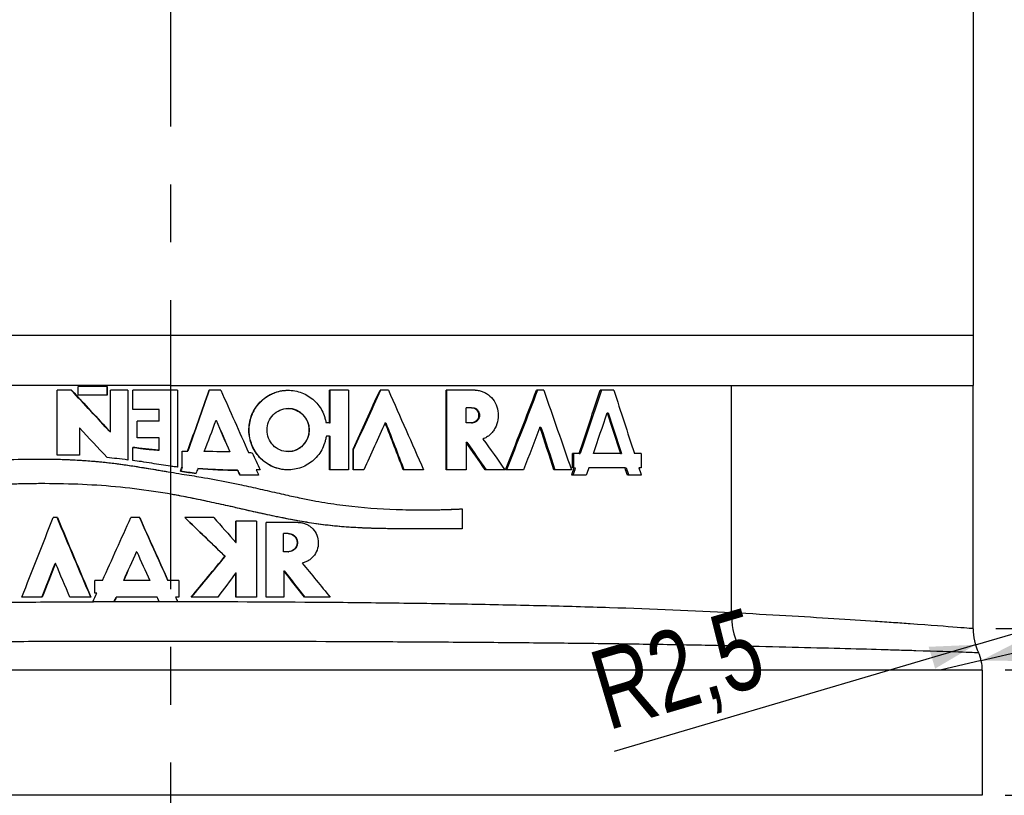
# Model space of a CAD drawing. Header units: millimetres. Extents: x 8 to 586, y 8 to 412.
# Tile 45 of 58: x 336 to 380, y 176 to 210. Entities that reach past the tile are written whole.
import ezdxf

# ---------------------------------------------------------------- set-up
doc = ezdxf.new("R2010")
doc.units = ezdxf.units.MM
doc.linetypes.add('CENTERX2', pattern=[20.32, 12.7, -2.54, 2.54, -2.54])
for name, color, linetype in [('CENTERLINE', 4, 'CENTERX2'), ('DETAIL', 3, 'Continuous'), ('DIMENSIONS', 2, 'Continuous')]:
    doc.layers.add(name, color=color, linetype=linetype)
doc.layers.add('OUTLINE', color=7, linetype='Continuous', lineweight=25)
doc.styles.add('SLDTEXTSTYLE0', font='TXT', dxfattribs={"width": 0.75})
doc.dimstyles.new('SLDDIMSTYLE1', dxfattribs={"dimtxt": 3.5, "dimasz": 2, "dimexe": 0, "dimexo": 0.0625, "dimgap": 0.875, "dimtad": 0, "dimtih": 1, "dimtoh": 1, "dimrnd": 1e-09, "dimzin": 12, "dimdsep": 46, "dimtxsty": 'SLDTEXTSTYLE0', "dimsah": 1, "dimcen": 0.09, "dimadec": 0, "dimazin": 3, "dimtfac": 1, "dimtofl": 0, "dimtmove": 0, "dimatfit": 3, "dimfxl": 0, "dimfrac": 2, "dimtolj": 1, "dimtzin": 12, "dimarcsym": 0})
doc.dimstyles.new('SLDDIMSTYLE2', dxfattribs={"dimtxt": 3.5, "dimasz": 2, "dimexe": 0, "dimexo": 0.0625, "dimgap": 0.875, "dimtad": 0, "dimtih": 1, "dimtoh": 1, "dimrnd": 1e-09, "dimzin": 12, "dimdsep": 46, "dimtxsty": 'SLDTEXTSTYLE0', "dimsah": 1, "dimcen": 0.09, "dimadec": 0, "dimazin": 3, "dimtol": 1, "dimtp": 0.05, "dimtm": 0.05, "dimtfac": 1, "dimtofl": 0, "dimtmove": 0, "dimatfit": 3, "dimfxl": 0, "dimfrac": 2, "dimtolj": 1, "dimarcsym": 0})
doc.dimstyles.new('SLDDIMSTYLE6', dxfattribs={"dimtxt": 3.5, "dimasz": 2, "dimexe": 0, "dimexo": 0.0625, "dimgap": 0.875, "dimtad": 1, "dimrnd": 1e-09, "dimzin": 12, "dimdsep": 46, "dimtxsty": 'SLDTEXTSTYLE0', "dimsah": 1, "dimcen": 0.09, "dimadec": 0, "dimazin": 3, "dimtfac": 1, "dimtofl": 0, "dimtmove": 0, "dimatfit": 3, "dimfxl": 0, "dimfrac": 2, "dimtolj": 1, "dimtzin": 12, "dimarcsym": 0})
doc.dimstyles.new('SLDDIMSTYLE7', dxfattribs={"dimtxt": 3.5, "dimasz": 2, "dimexe": 0, "dimexo": 0.0625, "dimgap": 0.875, "dimtad": 1, "dimrnd": 1e-09, "dimzin": 12, "dimdsep": 46, "dimtxsty": 'SLDTEXTSTYLE0', "dimsah": 1, "dimcen": 0, "dimadec": 0, "dimazin": 3, "dimtfac": 1, "dimtofl": 0, "dimtmove": 0, "dimatfit": 3, "dimfxl": 0, "dimfrac": 2, "dimtolj": 1, "dimtzin": 12, "dimarcsym": 0})

# ---------------------------------------------------------------- blocks, each defined once
blk = doc.blocks.new('_D_9')
at = {"layer": 'DIMENSIONS'}
for p, q in [((408.932, 289.39), (408.932, 187.296)), ((404.932, 187.296), (399.932, 183.394)), ((404.932, 187.296), (409.932, 187.296)), ((399.932, 183.394), (379.301, 183.394))]:
    blk.add_line(p, q, dxfattribs=at)
blk.add_solid([(408.932, 187.296), (409.432, 189.296), (408.432, 189.296)], dxfattribs=at)
at = {"layer": 'DIMENSIONS', "insert": (409.932, 189.03), "char_height": 3.5, "attachment_point": 1, "style": 'SLDTEXTSTYLE0'}
blk.add_mtext('206,58', dxfattribs=at)
blk = doc.blocks.new('_D_10')
at = {"layer": 'DIMENSIONS'}
for p, q in [((408.932, 187.296), (408.932, 181.684)), ((399.932, 181.572), (379.701, 181.572)), ((404.932, 181.684), (399.932, 181.572)), ((404.932, 181.684), (409.932, 181.684))]:
    blk.add_line(p, q, dxfattribs=at)
blk.add_solid([(408.932, 181.684), (409.432, 183.684), (408.432, 183.684)], dxfattribs=at)
at = {"layer": 'DIMENSIONS', "insert": (409.932, 183.418), "char_height": 3.5, "attachment_point": 1, "style": 'SLDTEXTSTYLE0'}
blk.add_mtext('208,41', dxfattribs=at)
blk = doc.blocks.new('_D_11')
at = {"layer": 'DIMENSIONS'}
for p, q in [((408.932, 181.684), (408.932, 176.072)), ((379.701, 176.072), (409.932, 176.072))]:
    blk.add_line(p, q, dxfattribs=at)
blk.add_solid([(408.932, 176.072), (409.432, 178.072), (408.432, 178.072)], dxfattribs=at)
at = {"layer": 'DIMENSIONS', "insert": (409.932, 177.806), "char_height": 3.5, "attachment_point": 1, "style": 'SLDTEXTSTYLE0'}
blk.add_mtext('213,91', dxfattribs=at)
blk = doc.blocks.new('_D_12')
at = {"layer": 'DIMENSIONS'}
for p, q in [((408.932, 176.072), (408.932, 163.572)), ((378.044, 163.572), (409.932, 163.572))]:
    blk.add_line(p, q, dxfattribs=at)
blk.add_solid([(408.932, 163.572), (409.432, 165.572), (408.432, 165.572)], dxfattribs=at)
at = {"layer": 'DIMENSIONS', "attachment_point": 1, "style": 'SLDTEXTSTYLE0'}
for s, insert, char_height in [('226,41', (409.932, 165.306), 3.5), ('±0,05', (425.449, 164.295), 2.5)]:
    blk.add_mtext(s, dxfattribs=dict(at, insert=insert, char_height=char_height))
blk = doc.blocks.new('_D_24')
at = {"layer": 'DIMENSIONS'}
for p, q in [((307.751, 230.712), (378.301, 230.712)), ((378.301, 230.712), (401.037, 230.712))]:
    blk.add_line(p, q, dxfattribs=at)
for points in [[(307.751, 230.712), (309.751, 230.212), (309.751, 231.212)], [(378.301, 230.712), (376.301, 231.212), (376.301, 230.212)]]:
    blk.add_solid(points, dxfattribs=at)
at = {"layer": 'DIMENSIONS', "char_height": 3.5, "attachment_point": 1, "style": 'SLDTEXTSTYLE0'}
for s, insert in [('%%c', (384.121, 235.223)), ('70,55', (389.4, 235.277))]:
    blk.add_mtext(s, dxfattribs=dict(at, insert=insert))
blk = doc.blocks.new('_D_29')
at = {"layer": 'DIMENSIONS'}
for q in [(380.801, 183.394), (362.519, 177.99)]:
    blk.add_line((378.403, 182.686), q, dxfattribs=at)
blk.add_solid([(378.403, 182.686), (376.343, 182.598), (376.627, 181.639)], dxfattribs=at)
at = {"layer": 'DIMENSIONS', "insert": (361.254, 182.271), "char_height": 3.5, "attachment_point": 1, "rotation": 16.4681, "style": 'SLDTEXTSTYLE0'}
blk.add_mtext('R2,5', dxfattribs=at)
blk = doc.blocks.new('_D_30')
at = {"layer": 'DIMENSIONS'}
for q in [(397.026, 186.329), (376.851, 181.572)]:
    blk.add_line((378.651, 181.997), q, dxfattribs=at)
blk.add_solid([(378.651, 181.997), (380.713, 181.969), (380.483, 182.942)], dxfattribs=at)
at = {"layer": 'DIMENSIONS', "insert": (384.433, 187.948), "char_height": 3.5, "attachment_point": 1, "rotation": 13.2655, "style": 'SLDTEXTSTYLE0'}
blk.add_mtext('R1,85', dxfattribs=at)

msp = doc.modelspace()

# ---------------------------------------------------------------- linework, layer by layer
at = {"layer": 'CENTERLINE'}
msp.add_line((343.02557, 401.03352), (343.02557, 148.79667), dxfattribs=at)
at = {"layer": 'DETAIL'}
for p, q in [((343.02557, 196.27238), (343.02557, 195.17238)), ((343.02557, 195.17238), (343.02557, 194.07237)), ((343.02557, 194.07237), (318.36684, 194.07237)), ((343.02557, 194.07237), (367.6843, 194.07237)), ((367.6843, 184.09083), (367.6843, 194.07237)), ((367.6843, 194.07237), (378.30057, 194.07237)), ((378.70057, 181.57238), (307.35057, 181.57238)), ((378.70057, 176.07238), (307.35057, 176.07238))]:
    msp.add_line(p, q, dxfattribs=at)
msp.add_arc((370.95559, 183.97177), 3.27346, 177.91564, 203.940323, dxfattribs=at)
for points, knots in [([(343.02557, 196.27238), (340.71683, 196.27238), (338.40814, 196.27238), (333.87938, 196.27238), (331.65941, 196.27238), (327.39341, 196.27238), (325.34748, 196.27238), (321.50818, 196.27238), (319.71491, 196.27238), (316.44985, 196.27238), (314.97815, 196.27238), (312.41281, 196.27238), (311.31924, 196.27238), (309.5522, 196.27238), (308.87878, 196.27238), (307.97796, 196.27238), (307.75057, 196.27238), (307.75057, 196.27238)], [0, 0, 0, 0, 0.125, 0.125, 0.25, 0.25, 0.375, 0.375, 0.5, 0.5, 0.625, 0.625, 0.75, 0.75, 0.875, 0.875, 1, 1, 1, 1]), ([(378.30057, 196.27238), (378.30057, 196.27238), (378.07318, 196.27238), (377.17236, 196.27238), (376.49894, 196.27238), (374.7319, 196.27238), (373.63833, 196.27238), (371.07299, 196.27238), (369.60129, 196.27238), (366.33623, 196.27238), (364.54296, 196.27238), (360.70366, 196.27238), (358.65773, 196.27238), (354.39173, 196.27238), (352.17176, 196.27238), (347.643, 196.27238), (345.33431, 196.27238), (343.02557, 196.27238)], [0, 0, 0, 0, 0.125, 0.125, 0.25, 0.25, 0.375, 0.375, 0.5, 0.5, 0.625, 0.625, 0.75, 0.75, 0.875, 0.875, 1, 1, 1, 1]), ([(367.6843, 184.09084), (366.02593, 184.17968), (364.2368, 184.25215), (361.35903, 184.34352), (360.36519, 184.37104), (358.34758, 184.41996), (357.31972, 184.44152), (355.22659, 184.47947), (354.16132, 184.49588), (351.99305, 184.52392), (350.88895, 184.53557), (347.52482, 184.5635), (345.27691, 184.57238), (341.8976, 184.57238), (340.76992, 184.57012), (338.51202, 184.56095), (337.37674, 184.55398), (334.03336, 184.52613), (331.8709, 184.49847), (328.72525, 184.4414), (327.69315, 184.41975), (326.17047, 184.38277), (325.6685, 184.36972), (324.68241, 184.34226), (324.19726, 184.32783), (321.81058, 184.25196), (320.02521, 184.17968), (318.36684, 184.09084)], [0, 0, 0, 0, 0.125, 0.125, 0.1875, 0.1875, 0.25, 0.25, 0.3125, 0.3125, 0.375, 0.375, 0.5, 0.5, 0.5625, 0.5625, 0.625, 0.625, 0.75, 0.75, 0.8125, 0.8125, 0.84375, 0.84375, 0.875, 0.875, 1, 1, 1, 1]), ([(378.30057, 183.39447), (378.30057, 183.39447), (378.24167, 183.39931), (378.00431, 183.41857), (377.82751, 183.43284), (377.12897, 183.48798), (376.44081, 183.54112), (375.29666, 183.62304), (375.05269, 183.64026), (374.54067, 183.67579), (374.27252, 183.69411), (373.43244, 183.75049), (372.82496, 183.78999), (370.86314, 183.91273), (369.37087, 184.00014), (367.6843, 184.09084)], [0, 0, 0, 0, 0.125, 0.125, 0.25, 0.25, 0.5, 0.5, 0.5625, 0.5625, 0.625, 0.625, 0.75, 0.75, 1, 1, 1, 1]), ([(318.08739, 182.64345), (319.74849, 182.6814), (321.54286, 182.71217), (323.94826, 182.74444), (324.43753, 182.75057), (325.43265, 182.76224), (325.9396, 182.76779), (327.47772, 182.7835), (328.52099, 182.79268), (331.70268, 182.81689), (333.89248, 182.82861), (337.28204, 182.84042), (338.43378, 182.84338), (340.72397, 182.84727), (341.86772, 182.84823), (345.29503, 182.84826), (347.5747, 182.84452), (350.98606, 182.83273), (352.10569, 182.82781), (354.30231, 182.81595), (355.38079, 182.80901), (357.49845, 182.79295), (358.53763, 182.78382), (360.57594, 182.76309), (361.57857, 182.75143), (363.51778, 182.7255), (364.45713, 182.7112), (366.26573, 182.67965), (367.1332, 182.66242), (367.96375, 182.64345)], [0, 0, 0, 0, 0.125, 0.125, 0.15625, 0.15625, 0.1875, 0.1875, 0.25, 0.25, 0.375, 0.375, 0.4375, 0.4375, 0.5, 0.5, 0.625, 0.625, 0.6875, 0.6875, 0.75, 0.75, 0.8125, 0.8125, 0.875, 0.875, 0.9375, 0.9375, 1, 1, 1, 1]), ([(367.96375, 182.64345), (369.64655, 182.605), (371.13461, 182.56787), (373.08904, 182.51568), (373.69388, 182.49888), (374.52981, 182.47489), (374.79654, 182.46709), (375.30568, 182.45197), (375.54821, 182.44464), (376.68564, 182.40975), (377.36936, 182.38709), (378.06255, 182.3636), (378.23781, 182.35752), (378.47274, 182.34933), (378.53045, 182.34729), (378.53045, 182.34729)], [0, 0, 0, 0, 0.25, 0.25, 0.375, 0.375, 0.4375, 0.4375, 0.5, 0.5, 0.75, 0.75, 0.875, 0.875, 1, 1, 1, 1])]:
    msp.add_open_spline(points, degree=3, knots=knots, dxfattribs=at)
at = {"layer": 'OUTLINE'}
for p, q in [((378.30057, 289.38953), (378.30057, 196.27238)), ((378.30057, 196.27238), (378.30057, 194.07237)), ((338.67755, 193.87238), (338.03917, 193.87238)), ((338.03917, 191.0138), (338.03917, 193.87238)), ((340.23967, 194.03685), (338.9654, 194.03685)), ((338.9654, 193.65936), (338.9654, 194.03685)), ((340.23191, 194.03685), (340.23191, 193.65936)), ((340.23967, 194.03685), (340.23967, 193.65936)), ((341.15027, 193.87238), (340.38114, 193.87238)), ((340.38114, 192.0375), (340.38114, 193.87238)), ((341.14505, 193.87238), (341.14505, 190.80429)), ((341.15027, 193.87238), (341.15027, 190.80429)), ((343.33773, 193.87238), (341.37073, 193.87238)), ((341.37073, 193.02276), (341.37073, 193.87238)), ((343.33773, 193.87238), (343.33773, 190.4948)), ((345.23762, 193.87238), (344.71937, 193.87238)), ((350.8478, 193.87238), (350.01514, 193.87238)), ((350.01514, 192.44335), (350.01514, 193.87238)), ((350.03463, 192.44335), (350.03463, 193.87238)), ((350.8478, 193.87238), (350.8478, 190.37238)), ((352.59933, 193.87238), (352.23207, 193.87238)), ((356.40629, 193.87238), (355.13988, 193.87238)), ((355.13988, 190.37238), (355.13988, 193.87238)), ((355.17364, 190.37238), (355.17364, 193.87238)), ((359.4267, 193.87238), (359.11037, 193.87238)), ((362.50673, 193.87238), (361.90984, 193.87238)), ((378.30057, 183.39447), (378.30057, 194.07237)), ((340.23967, 193.65936), (338.9654, 193.65936)), ((342.52658, 193.02276), (341.37073, 193.02276)), ((342.52658, 192.51714), (342.52658, 193.02276)), ((348.20249, 193.07239), (348.1881, 193.07239)), ((356.01784, 192.44083), (356.01784, 193.10351)), ((356.25923, 193.10351), (356.01784, 193.10351)), ((356.25923, 193.10351), (356.29612, 193.10351)), ((362.20922, 192.87721), (362.26268, 192.87721)), ((339.02099, 192.2122), (339.02099, 191.0138)), ((339.03212, 192.2122), (339.02099, 192.2122)), ((339.03212, 192.2122), (339.03212, 191.0138)), ((342.52658, 192.51714), (341.5546, 192.51714)), ((341.5546, 191.78624), (341.5546, 192.51714)), ((345.02924, 192.55095), (345.03482, 192.55095)), ((350.01514, 192.44335), (349.86544, 192.44335)), ((350.01514, 192.44335), (350.03463, 192.44335)), ((352.45934, 192.44335), (352.48563, 192.44335)), ((356.25923, 192.44083), (356.01784, 192.44083)), ((356.25923, 192.44083), (356.29612, 192.44083)), ((359.25985, 192.24483), (359.3051, 192.24483)), ((340.38114, 192.0375), (340.37377, 192.0375)), ((342.52641, 191.78624), (341.5546, 191.78624)), ((342.52641, 191.23974), (342.52641, 191.78624)), ((350.01514, 191.85699), (349.87461, 191.85699)), ((350.01514, 190.37238), (350.01514, 191.85699)), ((350.01514, 191.85699), (350.03463, 191.85699)), ((350.03463, 190.37238), (350.03463, 191.85699)), ((341.37073, 190.78828), (341.37073, 191.36248)), ((351.04467, 190.37238), (351.04467, 191.27484)), ((351.04467, 191.27484), (351.06702, 191.27484)), ((351.06702, 190.37238), (351.06702, 191.27484)), ((356.01784, 191.58249), (356.01784, 190.37238)), ((356.01784, 191.58249), (356.05405, 191.58249)), ((339.03212, 191.0138), (338.03917, 191.0138)), ((342.52641, 191.23974), (342.52502, 191.23974)), ((343.53062, 190.48845), (343.53062, 191.19643)), ((343.53203, 190.48845), (343.53203, 191.19643)), ((343.77729, 191.19038), (343.77939, 191.19038)), ((345.62776, 191.16021), (345.63502, 191.16021)), ((348.18805, 191.17238), (348.20244, 191.17238)), ((360.97769, 191.0871), (360.69622, 191.0871)), ((360.69622, 190.45595), (360.69622, 191.0871)), ((360.74547, 190.45595), (360.74547, 191.0871)), ((360.97769, 191.0871), (361.02773, 191.0871)), ((362.79553, 191.0871), (361.61564, 191.0871)), ((362.79553, 191.0871), (362.85063, 191.0871)), ((363.71359, 191.0871), (363.40987, 191.0871)), ((363.71359, 191.0871), (363.71359, 190.45595)), ((343.53062, 190.48845), (343.53203, 190.48845)), ((344.22386, 190.42814), (344.2272, 190.42814)), ((360.76414, 190.45595), (360.69622, 190.45595)), ((360.76414, 190.45595), (360.81358, 190.45595)), ((363.00048, 190.45595), (361.40467, 190.45595)), ((363.00048, 190.45595), (363.05615, 190.45595)), ((363.71359, 190.45595), (363.61196, 190.45595)), ((343.46756, 190.30901), (343.46879, 190.30901)), ((345.97304, 190.35716), (345.98126, 190.35716)), ((346.89573, 190.13739), (346.06749, 190.13739)), ((350.8478, 190.37238), (350.01514, 190.37238)), ((351.51503, 190.37238), (351.04467, 190.37238)), ((354.14431, 190.37238), (353.2563, 190.37238)), ((356.01784, 190.37238), (355.13988, 190.37238)), ((357.72373, 190.37238), (356.85405, 190.37238)), ((358.53824, 190.37238), (357.75216, 190.37238)), ((360.6436, 190.37238), (359.8736, 190.37238)), ((361.29786, 190.13739), (360.65604, 190.13739)), ((363.71359, 190.13739), (363.10357, 190.13739)), ((338.05529, 188.27238), (337.87121, 188.27238)), ((341.66957, 188.27238), (341.27939, 188.27238)), ((344.93194, 188.27238), (343.65695, 188.27238)), ((354.0494, 188.61403), (354.08013, 188.61403)), ((355.84648, 188.65856), (355.84648, 187.77487)), ((346.79953, 188.11422), (345.89941, 188.11422)), ((345.89941, 187.17413), (345.89941, 188.11422)), ((345.90742, 187.17413), (345.90742, 188.11422)), ((346.79953, 188.11422), (346.79953, 184.77238)), ((348.62831, 188.06656), (347.22292, 188.06656)), ((347.22292, 184.77238), (347.22292, 188.06656)), ((347.23462, 184.77238), (347.23462, 188.06656)), ((347.98681, 186.77605), (347.98681, 187.57222)), ((348.19383, 187.57222), (347.98681, 187.57222)), ((348.19383, 187.57222), (348.20823, 187.57222)), ((354.74033, 187.78629), (354.70777, 187.78629)), ((345.89941, 187.17413), (345.90742, 187.17413)), ((341.54143, 186.77605), (341.53729, 186.77605)), ((345.41589, 186.57591), (345.42255, 186.57591)), ((348.19383, 186.77605), (347.98681, 186.77605)), ((348.19383, 186.77605), (348.20823, 186.77605)), ((337.97694, 186.26348), (337.96286, 186.26348)), ((345.89941, 184.77238), (345.89941, 185.85414)), ((345.89941, 185.85414), (345.90742, 185.85414)), ((345.90742, 184.77238), (345.90742, 185.85414)), ((348.01138, 185.93774), (348.01138, 184.77238)), ((348.01138, 185.93774), (348.02528, 185.93774)), ((340.0359, 185.51505), (339.70004, 185.51505)), ((339.70004, 184.95693), (339.70004, 185.51505)), ((340.97218, 185.51505), (340.96646, 185.51505)), ((342.10994, 185.51505), (340.97218, 185.51505)), ((343.39132, 185.51505), (342.9131, 185.51505)), ((343.39132, 185.51505), (343.39132, 184.77238)), ((337.38291, 184.77238), (336.48772, 184.77238)), ((339.53038, 184.77238), (338.60429, 184.77238)), ((339.78458, 184.95693), (339.70004, 184.95693)), ((340.63714, 184.77238), (340.63049, 184.77238)), ((342.4449, 184.77238), (340.63714, 184.77238)), ((343.39132, 184.77238), (343.24812, 184.77238)), ((345.09937, 184.77238), (343.92664, 184.77238)), ((346.79953, 184.77238), (345.89941, 184.77238)), ((348.01138, 184.77238), (347.22292, 184.77238)), ((350.04458, 184.77238), (348.911, 184.77238)), ((340.54971, 184.5785), (339.61427, 184.5785)), ((343.33559, 184.5785), (342.53235, 184.5785)), ((378.70057, 181.57238), (378.70057, 176.07238))]:
    msp.add_line(p, q, dxfattribs=at)
for centre, radius, start, end in [((348.1797, 192.12238), 0.95027, 271.371152, 88.625983), ((380.80057, 183.39447), 2.5, 180, 204.763299), ((376.85057, 181.57238), 1.85, 0, 24.763299)]:
    msp.add_arc(centre, radius, start, end, dxfattribs=at)
for points in [[(340.37377, 192.0375), (339.8031, 192.64913), (339.23344, 193.26075), (338.66543, 193.87238)], [(338.67755, 193.87238), (339.24398, 193.26075), (339.81206, 192.64913), (340.38114, 192.0375)], [(343.77729, 191.19038), (344.09144, 192.08438), (344.4055, 192.97838), (344.71937, 193.87238)], [(344.72409, 193.87238), (344.40935, 192.97838), (344.09441, 192.08438), (343.77939, 191.19038)], [(345.23762, 193.87238), (345.64377, 192.95913), (346.0495, 192.04589), (346.45456, 191.13264)], [(351.04467, 191.27484), (351.4421, 192.14069), (351.83798, 193.00653), (352.23207, 193.87238)], [(352.25773, 193.87238), (351.86254, 193.00653), (351.46556, 192.14069), (351.06702, 191.27484)], [(352.59933, 193.87238), (353.11772, 192.70571), (353.63289, 191.53905), (354.14431, 190.37238)], [(357.75216, 190.37238), (358.20934, 191.53905), (358.66221, 192.70571), (359.11037, 193.87238)], [(359.1552, 193.87238), (358.7058, 192.70571), (358.25166, 191.53905), (357.7932, 190.37238)], [(359.4267, 193.87238), (359.83649, 192.70571), (360.24222, 191.53905), (360.6436, 190.37238)], [(360.97769, 191.08711), (361.2912, 192.01553), (361.60196, 192.94396), (361.90984, 193.87238)], [(361.96248, 193.87238), (361.65374, 192.94396), (361.34211, 192.01553), (361.02773, 191.08711)], [(362.50673, 193.87238), (362.8108, 192.94396), (363.11189, 192.01553), (363.40987, 191.08711)], [(361.61564, 191.08711), (361.81469, 191.68381), (362.01256, 192.28051), (362.20922, 192.87721)], [(362.20922, 192.87721), (362.40588, 192.28051), (362.60133, 191.68381), (362.79553, 191.08711)], [(362.26268, 192.87721), (362.45989, 192.28051), (362.65589, 191.68381), (362.85063, 191.08711)], [(340.23967, 190.91223), (339.83655, 191.34555), (339.43395, 191.77887), (339.03212, 192.21219)], [(344.50846, 191.17805), (344.68211, 191.63568), (344.85571, 192.09332), (345.02924, 192.55095)], [(345.02924, 192.55095), (345.22885, 192.08737), (345.42837, 191.62379), (345.62776, 191.16021)], [(345.03482, 192.55095), (345.23499, 192.08737), (345.43506, 191.62379), (345.63502, 191.16021)], [(352.45934, 192.44334), (352.14569, 191.75302), (351.83088, 191.0627), (351.51503, 190.37238)], [(353.2563, 190.37238), (352.99153, 191.0627), (352.72585, 191.75302), (352.45934, 192.44334)], [(352.48563, 192.44334), (352.75289, 191.75302), (353.01931, 191.0627), (353.28481, 190.37238)], [(359.25985, 192.24484), (359.02065, 191.62069), (358.7801, 190.99653), (358.53824, 190.37238)], [(359.8736, 190.37238), (359.67005, 190.99653), (359.46545, 191.62069), (359.25985, 192.24484)], [(359.3051, 192.24484), (359.51127, 191.62069), (359.71644, 190.99653), (359.92056, 190.37238)], [(356.75635, 191.72703), (357.08083, 191.27548), (357.40333, 190.82393), (357.72373, 190.37238)], [(356.85405, 190.37238), (356.57674, 190.77575), (356.29797, 191.17912), (356.01784, 191.5825)], [(356.05405, 191.5825), (356.33497, 191.17912), (356.61451, 190.77575), (356.89259, 190.37238)], [(343.53062, 191.19644), (343.61285, 191.19442), (343.69508, 191.1924), (343.77729, 191.19038)], [(345.62776, 191.16021), (345.43632, 191.16453), (345.06342, 191.17048), (344.50846, 191.17805)], [(346.45456, 191.13264), (346.50919, 191.12993), (346.56381, 191.12721), (346.61841, 191.1245)], [(346.61841, 191.1245), (346.73595, 190.87379), (346.85343, 190.62309), (346.97085, 190.37238)], [(343.46756, 190.30901), (343.48858, 190.36883), (343.5096, 190.42864), (343.53062, 190.48845)], [(343.53203, 190.48845), (343.51095, 190.42864), (343.48987, 190.36883), (343.46879, 190.30901)], [(344.22386, 190.42814), (344.19737, 190.35834), (344.17087, 190.28855), (344.14438, 190.21875)], [(344.2272, 190.42814), (344.82169, 190.38418), (345.40658, 190.36052), (345.98126, 190.35716)], [(360.65604, 190.13739), (360.69211, 190.24357), (360.72815, 190.34976), (360.76414, 190.45595)], [(360.81358, 190.45595), (360.77748, 190.34976), (360.74135, 190.24357), (360.70518, 190.13739)], [(361.40467, 190.45595), (361.3691, 190.34976), (361.3335, 190.24357), (361.29786, 190.13739)], [(363.10357, 190.13739), (363.06924, 190.24357), (363.03488, 190.34976), (363.00048, 190.45595)], [(363.05615, 190.45595), (363.09065, 190.34976), (363.12511, 190.24357), (363.15952, 190.13739)], [(363.61196, 190.45595), (363.64588, 190.34976), (363.67976, 190.24357), (363.71359, 190.13739)], [(344.14438, 190.21875), (343.91883, 190.24884), (343.69321, 190.27893), (343.46756, 190.30901)], [(343.46879, 190.30901), (343.69507, 190.27893), (343.92132, 190.24884), (344.1475, 190.21875)], [(346.06749, 190.13739), (346.03601, 190.21064), (346.00453, 190.2839), (345.97304, 190.35716)], [(345.98126, 190.35716), (346.01283, 190.2839), (346.0444, 190.21064), (346.07597, 190.13739)], [(346.97085, 190.37238), (346.91198, 190.37045), (346.85309, 190.36851), (346.79419, 190.36658)], [(346.79419, 190.36658), (346.82804, 190.29018), (346.86189, 190.21378), (346.89573, 190.13739)], [(336.48772, 184.77238), (336.94734, 185.93905), (337.40862, 187.10571), (337.87121, 188.27238)], [(339.52064, 184.77238), (339.02643, 185.93905), (338.53322, 187.10571), (338.04143, 188.27238)], [(338.05529, 188.27238), (338.5457, 187.10571), (339.03754, 185.93905), (339.53038, 184.77238)], [(340.0359, 185.51506), (340.44988, 186.43417), (340.86446, 187.35327), (341.27939, 188.27238)], [(342.91278, 185.51506), (342.49701, 186.43417), (342.08127, 187.35327), (341.66579, 188.27238)], [(341.66957, 188.27238), (342.08389, 187.35327), (342.49848, 186.43417), (342.9131, 185.51506)], [(345.41589, 186.57591), (344.8303, 187.1414), (344.24375, 187.70689), (343.65695, 188.27238)], [(343.65871, 188.27238), (344.24715, 187.70689), (344.83533, 187.1414), (345.42255, 186.57591)], [(344.93194, 188.27238), (345.2547, 187.9063), (345.57723, 187.54021), (345.89941, 187.17413)], [(340.96646, 185.51506), (341.15666, 185.93539), (341.34694, 186.35571), (341.53729, 186.77604)], [(340.97218, 185.51506), (341.16185, 185.93539), (341.35161, 186.35571), (341.54143, 186.77604)], [(341.54143, 186.77604), (341.73088, 186.35571), (341.92039, 185.93539), (342.10994, 185.51506)], [(343.92664, 184.77238), (344.42346, 185.37356), (344.92002, 185.97473), (345.41589, 186.57591)], [(345.42255, 186.57591), (344.9253, 185.97473), (344.42736, 185.37356), (343.92915, 184.77238)], [(337.36718, 184.77238), (337.56549, 185.26941), (337.76406, 185.76644), (337.96286, 186.26347)], [(337.97694, 186.26347), (337.77868, 185.76644), (337.58066, 185.26941), (337.38291, 184.77238)], [(338.60429, 184.77238), (338.39493, 185.26941), (338.1858, 185.76644), (337.97694, 186.26347)], [(348.81316, 186.27664), (349.22489, 185.77522), (349.63545, 185.2738), (350.04458, 184.77238)], [(345.89941, 185.85414), (345.63294, 185.49355), (345.36624, 185.13297), (345.09937, 184.77238)], [(348.911, 184.77238), (348.61173, 185.16083), (348.31182, 185.54928), (348.01138, 185.93773)], [(348.02528, 185.93773), (348.32655, 185.54928), (348.62729, 185.16083), (348.9274, 184.77238)], [(339.61427, 184.57849), (339.67103, 184.70464), (339.7278, 184.83078), (339.78458, 184.95693)], [(340.54281, 184.57849), (340.57203, 184.64312), (340.60126, 184.70775), (340.63049, 184.77238)], [(340.63714, 184.77238), (340.608, 184.70775), (340.57885, 184.64312), (340.54971, 184.57849)], [(342.53235, 184.57849), (342.5032, 184.64312), (342.47405, 184.70775), (342.4449, 184.77238)], [(343.24812, 184.77238), (343.27728, 184.70775), (343.30643, 184.64312), (343.33559, 184.57849)]]:
    msp.add_open_spline(points, degree=3, dxfattribs=at)
for points, knots in [([(349.87461, 191.85699), (349.86236, 191.80425), (349.83788, 191.6988), (349.78182, 191.49021), (349.67857, 191.24007), (349.49227, 190.97633), (349.26309, 190.75046), (348.99743, 190.5692), (348.60568, 190.40107), (348.0667, 190.33532), (347.43646, 190.50401), (346.90995, 190.89405), (346.55937, 191.44944), (346.43048, 192.09361), (346.53918, 192.74219), (346.87151, 193.30788), (347.3855, 193.715), (348.00954, 193.90446), (348.55048, 193.85669), (348.94716, 193.70193), (349.21831, 193.52994), (349.4549, 193.31179), (349.64995, 193.05396), (349.76124, 192.80683), (349.82382, 192.60008), (349.85156, 192.4956), (349.86544, 192.44334)], [0, 0, 0, 0, 0.01578069, 0.03154834, 0.06296374, 0.09415782, 0.12544969, 0.15699554, 0.18817143, 0.25037447, 0.31284989, 0.37523843, 0.43757246, 0.50009963, 0.56232294, 0.6248999, 0.68707943, 0.74964492, 0.81181512, 0.84293271, 0.87443424, 0.90570585, 0.93701375, 0.96848608, 0.98423831, 1, 1, 1, 1]), ([(348.20349, 190.37566), (348.16372, 190.37518), (348.05249, 190.37384), (347.87119, 190.40115), (347.66312, 190.45561), (347.46374, 190.53726), (347.27562, 190.64226), (347.10221, 190.77056), (346.92042, 190.94407), (346.74363, 191.17254), (346.59706, 191.46146), (346.50393, 191.77194), (346.47011, 192.09396), (346.49358, 192.41696), (346.56768, 192.6957), (346.66734, 192.92633), (346.77668, 193.11227), (346.90841, 193.28322), (347.0596, 193.43723), (347.22879, 193.57111), (347.41341, 193.68226), (347.61008, 193.77032), (347.81627, 193.83202), (348.01536, 193.86737), (348.1455, 193.86953), (348.20414, 193.87051)], [0, 0, 0, 0, 0.022010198, 0.06156868, 0.100917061, 0.140685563, 0.180115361, 0.219380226, 0.259102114, 0.318002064, 0.377089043, 0.435868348, 0.494750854, 0.553581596, 0.612412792, 0.651942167, 0.691098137, 0.730482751, 0.770192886, 0.809455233, 0.848888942, 0.888647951, 0.927994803, 0.967557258, 1, 1, 1, 1]), ([(356.40629, 193.87238), (356.43641, 193.87152), (356.49631, 193.8698), (356.58509, 193.85676), (356.6721, 193.83601), (356.78533, 193.79727), (356.92058, 193.72923), (357.11484, 193.58123), (357.30842, 193.33064), (357.43099, 192.96228), (357.43117, 192.57034), (357.32818, 192.26289), (357.1927, 192.05154), (357.06648, 191.91531), (356.92098, 191.80227), (356.81135, 191.75217), (356.75635, 191.72703)], [0, 0, 0, 0, 0.03162583, 0.06289976, 0.09405797, 0.12533924, 0.18793765, 0.25056816, 0.37531313, 0.5000582, 0.62480327, 0.74954834, 0.81214673, 0.87477732, 0.93717116, 1, 1, 1, 1]), ([(348.18805, 191.17238), (348.30947, 191.17238), (348.55234, 191.22548), (348.85993, 191.4364), (349.05938, 191.75376), (349.13145, 192.12238), (349.05938, 192.491), (348.85993, 192.80836), (348.55234, 193.01928), (348.18815, 193.09891), (347.82338, 193.01928), (347.51442, 192.80836), (347.31363, 192.491), (347.241, 192.12238), (347.31363, 191.75376), (347.51442, 191.4364), (347.82338, 191.22548), (348.06664, 191.17238), (348.18805, 191.17238)], [0, 0, 0, 0, 0.06243753, 0.12499149, 0.18744201, 0.25, 0.31255799, 0.37500851, 0.43756247, 0.5, 0.56243753, 0.62499149, 0.68744201, 0.75, 0.81255799, 0.87500851, 0.93756247, 1, 1, 1, 1]), ([(356.25923, 193.10351), (356.34156, 193.10274), (356.41915, 193.06855), (356.5343, 192.94438), (356.56653, 192.85969), (356.56677, 192.68464), (356.53428, 192.59997), (356.41917, 192.47577), (356.34077, 192.4409), (356.25923, 192.44082)], [0, 0, 0, 0, 0.25, 0.25, 0.5, 0.5, 0.75, 0.75, 1, 1, 1, 1]), ([(356.29612, 193.10351), (356.30974, 193.10288), (356.33678, 193.10161), (356.37657, 193.09274), (356.43996, 193.06977), (356.52009, 193.01252), (356.58819, 192.90223), (356.61243, 192.77218), (356.58839, 192.64208), (356.53109, 192.55005), (356.46869, 192.49479), (356.41495, 192.46433), (356.35674, 192.44447), (356.31632, 192.44204), (356.29612, 192.44082)], [0, 0, 0, 0, 0.04236227, 0.08411451, 0.12594642, 0.25040316, 0.37516902, 0.49969262, 0.62419215, 0.74901311, 0.81165166, 0.87447909, 0.93723923, 1, 1, 1, 1]), ([(342.52502, 191.23973), (342.30824, 191.25325), (342.1146, 191.26942), (341.94142, 191.28852), (341.94003, 191.28868), (341.93593, 191.28913), (341.93386, 191.28936), (341.92762, 191.29006), (341.9234, 191.29054), (341.91054, 191.292), (341.90172, 191.29301), (341.87451, 191.29617), (341.85538, 191.29845), (341.79503, 191.30576), (341.75082, 191.31129), (341.60632, 191.32986), (341.49414, 191.34486), (341.36612, 191.36248)], [0, 0, 0, 0, 0.5, 0.5, 0.5078125, 0.5078125, 0.515625, 0.515625, 0.53125, 0.53125, 0.5625, 0.5625, 0.625, 0.625, 0.75, 0.75, 1, 1, 1, 1]), ([(341.37073, 191.36248), (341.48255, 191.34723), (341.67445, 191.32104), (341.95722, 191.28588), (342.23066, 191.25972), (342.42405, 191.24665), (342.52641, 191.23973)], [0, 0, 0, 0, 0.2913634, 0.50000609, 0.73533491, 1, 1, 1, 1]), ([(328.72083, 189.26235), (328.81434, 189.3275), (328.96659, 189.43359), (329.22315, 189.60205), (329.60884, 189.82751), (330.21127, 190.0871), (331.01661, 190.33821), (331.95169, 190.52575), (332.84023, 190.63379), (333.70223, 190.70379), (334.75194, 190.77219), (336.0733, 190.83752), (337.56886, 190.85709), (338.92857, 190.81593), (340.1837, 190.71415), (341.24371, 190.56688), (342.17923, 190.41412), (342.8944, 190.2918), (343.50207, 190.19326), (343.95073, 190.12136), (344.63036, 190.01119), (345.3607, 189.8812), (346.22268, 189.6988), (346.97022, 189.53042), (347.64542, 189.37506), (348.27185, 189.23499), (348.8125, 189.1197), (349.39977, 189.00432), (350.11736, 188.88161), (351.3879, 188.71182), (352.88649, 188.61847), (354.21781, 188.6108), (354.92986, 188.62368), (355.4071, 188.64015), (355.68507, 188.65179), (355.84648, 188.65855)], [0, 0, 0, 0, 0.01282999, 0.02088872, 0.03452173, 0.06311059, 0.09473135, 0.12931515, 0.16966463, 0.19399251, 0.22460629, 0.28491174, 0.33764517, 0.3856052, 0.43044434, 0.47177187, 0.49931651, 0.53108134, 0.54875559, 0.56463689, 0.5793027, 0.62184694, 0.64342587, 0.67306225, 0.703523, 0.71745485, 0.74180135, 0.76284083, 0.78185781, 0.82036262, 0.90175614, 0.94616135, 0.96844492, 0.98167714, 1, 1, 1, 1]), ([(337.27403, 190.84688), (337.44392, 190.84664), (337.82717, 190.84609), (338.43065, 190.82962), (339.07176, 190.79866), (339.70071, 190.75181), (340.30954, 190.69036), (340.91074, 190.61253), (341.52566, 190.52027), (342.10439, 190.42541), (342.6065, 190.34141), (342.8931, 190.29334), (343.01661, 190.27262)], [0, 0, 0, 0, 0.08891697, 0.200578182, 0.314798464, 0.422948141, 0.528112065, 0.632077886, 0.736880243, 0.849820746, 0.935283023, 1, 1, 1, 1]), ([(341.15027, 190.80429), (340.9883, 190.82616), (340.68516, 190.86709), (340.38121, 190.89789), (340.23967, 190.91223)], [0, 0, 0, 0, 0.53432564, 1, 1, 1, 1]), ([(343.33773, 190.4948), (343.23359, 190.50625), (342.99079, 190.53294), (342.61132, 190.59177), (342.18443, 190.66272), (341.77099, 190.7296), (341.4949, 190.77008), (341.37073, 190.78828)], [0, 0, 0, 0, 0.15795654, 0.3682891, 0.57886688, 0.81060563, 1, 1, 1, 1]), ([(343.3386, 190.4948), (343.269, 190.50209), (343.1641, 190.51308), (343.05956, 190.52705), (343.02437, 190.53175)], [0, 0, 0, 0, 0.66342995, 1, 1, 1, 1]), ([(345.97304, 190.35716), (345.82916, 190.35873), (345.54019, 190.36189), (345.10463, 190.37641), (344.66536, 190.39747), (344.37145, 190.41789), (344.22386, 190.42814)], [0, 0, 0, 0, 0.24686733, 0.49577441, 0.74679475, 1, 1, 1, 1]), ([(337.39674, 189.76637), (337.28333, 189.76624), (337.03265, 189.76594), (336.64898, 189.76022), (336.18748, 189.74866), (335.68098, 189.72788), (335.1353, 189.69372), (334.59446, 189.64703), (334.05701, 189.58557), (333.52168, 189.50729), (333.02206, 189.41684), (332.55489, 189.31529), (332.11679, 189.20388), (331.68646, 189.07766), (331.32044, 188.95483), (331.01768, 188.84263), (330.7809, 188.74787), (330.57982, 188.6602), (330.41627, 188.5845), (330.28414, 188.52126), (330.15155, 188.4564), (330.05999, 188.41105), (330.01179, 188.38718)], [0, 0, 0, 0, 0.04386121, 0.09694754, 0.14876976, 0.22317498, 0.29436922, 0.36238634, 0.43597423, 0.50715447, 0.57599657, 0.63716929, 0.69724351, 0.75628544, 0.81654324, 0.85207988, 0.88605639, 0.91917852, 0.94042682, 0.95869773, 0.9782589, 1, 1, 1, 1]), ([(355.84648, 187.77488), (355.69479, 187.77737), (355.43394, 187.78165), (354.90928, 187.78755), (354.27128, 187.78564), (353.47365, 187.78268), (352.40274, 187.78483), (351.32089, 187.81287), (350.23353, 187.89682), (349.14574, 188.03045), (348.0605, 188.231), (346.97775, 188.46431), (346.16543, 188.64829), (345.35177, 188.83347), (344.30739, 189.062), (343.4863, 189.22436), (342.38737, 189.41536), (341.23823, 189.58257), (339.57384, 189.72101), (337.91243, 189.77446), (336.26145, 189.7633), (334.62731, 189.668), (333.02277, 189.44043), (331.72989, 189.1), (330.8616, 188.77406), (330.38116, 188.55303), (330.1451, 188.43555), (330.02707, 188.37682)], [0, 0, 0, 0, 0.01817708, 0.0312572, 0.06251149, 0.09376375, 0.12502147, 0.1875234, 0.21877985, 0.25003125, 0.31252776, 0.3437831, 0.37503897, 0.40629492, 0.43755057, 0.49500623, 0.50005598, 0.56255322, 0.62505089, 0.68755158, 0.75005306, 0.81254671, 0.8750318, 0.93749491, 0.96874364, 0.98437149, 1, 1, 1, 1]), ([(337.41232, 189.76671), (337.40971, 189.76671), (337.40451, 189.76671), (337.39929, 189.76671), (337.39667, 189.76671)], [0, 0, 0, 0, 0.50000201, 1, 1, 1, 1]), ([(353.39632, 187.78343), (353.3816, 187.78341), (353.27452, 187.78333), (353.08314, 187.78379), (352.819, 187.78516), (352.55113, 187.78786), (352.22688, 187.79315), (351.85755, 187.80247), (351.46027, 187.81738), (351.06451, 187.83777), (350.66666, 187.8651), (350.25686, 187.90118), (349.84811, 187.94635), (349.43305, 188.00149), (349.00422, 188.06773), (348.55486, 188.14543), (348.09144, 188.23315), (347.62521, 188.3281), (347.17692, 188.42408), (346.72081, 188.52499), (346.22813, 188.63613), (345.76911, 188.74013), (345.33136, 188.83855), (344.95192, 188.92212), (344.53373, 189.01186), (344.11687, 189.09809), (343.69695, 189.18102), (343.33513, 189.2496), (343.11313, 189.28849), (343.02548, 189.30385)], [0, 0, 0, 0, 0.0043278, 0.03148832, 0.05612454, 0.08166337, 0.1097448, 0.15065334, 0.18905892, 0.22496792, 0.26519756, 0.30402292, 0.34325338, 0.38315306, 0.42384498, 0.46715621, 0.51309997, 0.55797033, 0.60221482, 0.64302118, 0.69017306, 0.74496782, 0.7758824, 0.81672147, 0.85448042, 0.89636767, 0.9365803, 0.97495924, 1, 1, 1, 1]), ([(354.08, 188.61441), (354.25216, 188.61494), (354.51124, 188.61574), (354.85335, 188.62221), (355.09155, 188.62818), (355.32939, 188.63625), (355.57573, 188.64571), (355.75397, 188.6532), (355.84648, 188.65708)], [0, 0, 0, 0, 0.28998485, 0.43640786, 0.57954884, 0.69447548, 0.84142539, 1, 1, 1, 1]), ([(348.62831, 188.06657), (348.6559, 188.06578), (348.71073, 188.06421), (348.79197, 188.05245), (348.87148, 188.03375), (348.97475, 187.99885), (349.09766, 187.93765), (349.27226, 187.80494), (349.44139, 187.58153), (349.53524, 187.25806), (349.50925, 186.92182), (349.38937, 186.66779), (349.24571, 186.50112), (349.11654, 186.39882), (348.97163, 186.31949), (348.86605, 186.29094), (348.81316, 186.27664)], [0, 0, 0, 0, 0.031675, 0.06295493, 0.09409975, 0.12537279, 0.18798054, 0.25062558, 0.37534363, 0.50006173, 0.62477984, 0.74949792, 0.81210563, 0.87475074, 0.93725443, 1, 1, 1, 1]), ([(348.19383, 187.57222), (348.29894, 187.57145), (348.39847, 187.53022), (348.54597, 187.38102), (348.58731, 187.27936), (348.58757, 187.06891), (348.54596, 186.96726), (348.39849, 186.81802), (348.29807, 186.77609), (348.19383, 186.77604)], [0, 0, 0, 0, 0.25, 0.25, 0.5, 0.5, 0.75, 0.75, 1, 1, 1, 1]), ([(348.20823, 187.57222), (348.22563, 187.57148), (348.26019, 187.57), (348.31108, 187.55936), (348.36811, 187.5399), (348.42921, 187.50721), (348.50903, 187.44103), (348.58231, 187.33038), (348.61321, 187.17416), (348.58244, 187.01783), (348.509, 186.90726), (348.42908, 186.84086), (348.36026, 186.80426), (348.28576, 186.7804), (348.23407, 186.77749), (348.20823, 186.77604)], [0, 0, 0, 0, 0.042264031, 0.083966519, 0.125802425, 0.188361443, 0.250872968, 0.375549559, 0.500008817, 0.624448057, 0.749170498, 0.81178596, 0.874579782, 0.937306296, 1, 1, 1, 1]), ([(355.84648, 187.77545), (355.78181, 187.77653), (355.64996, 187.77872), (355.45974, 187.78149), (355.28555, 187.78371), (355.13373, 187.78521), (354.98633, 187.78598), (354.85645, 187.78627), (354.7715, 187.78627), (354.74031, 187.78627)], [0, 0, 0, 0, 0.17639706, 0.35962386, 0.5172092, 0.64915389, 0.77092675, 0.91591686, 1, 1, 1, 1])]:
    msp.add_open_spline(points, degree=3, knots=knots, dxfattribs=at)

# ---------------------------------------------------------------- dimensions: what is measured, and where the dimension line sits
at = {"layer": 'DIMENSIONS'}
for feature_location, offset, dimstyle, picture, middle in [((378.30057, 183.39447), (31.63166, 3.90154), 'SLDDIMSTYLE1', '_D_9', (417.04404, 187.296)), ((378.70057, 181.57238), (31.23166, 0.11181), 'SLDDIMSTYLE1', '_D_10', (417.04404, 181.68419)), ((378.70057, 176.07238), (31.23166, 0), 'SLDDIMSTYLE1', '_D_11', (417.04404, 176.07238)), ((377.04439, 163.57238), (32.88784, 0), 'SLDDIMSTYLE2', '_D_12', (421.83814, 163.57238))]:
    dim = msp.add_ordinate_dim(feature_location=feature_location, offset=offset, dtype=0, origin=(356.67557, 389.97839), dimstyle=dimstyle, dxfattribs=at)
    dim.commit()
    dim.dimension.update_dxf_attribs({"geometry": picture, "text_midpoint": middle})
dim = msp.add_linear_dim(base=(378.30057, 230.71174), p1=(307.75057, 183.39447), p2=(378.30057, 183.39447), text='%%c<>', dimstyle='SLDDIMSTYLE6', dxfattribs=at)
dim.commit()
dim.dimension.update_dxf_attribs({"geometry": '_D_24', "text_midpoint": (392.57911, 230.71174), "dimtype": 160})
for center, mpoint, picture, middle in [((376.85057, 181.57238), (378.65121, 181.99689), '_D_30', (391.48558, 185.02266)), ((380.80057, 183.39447), (378.40313, 182.68576), '_D_29', (366.73259, 179.23585))]:
    dim = msp.add_radius_dim(center=center, mpoint=mpoint, dimstyle='SLDDIMSTYLE7', dxfattribs=at)
    dim.commit()
    dim.dimension.update_dxf_attribs({"geometry": picture, "text_midpoint": middle, "dimtype": 164})

doc.saveas('drawing.dxf')
